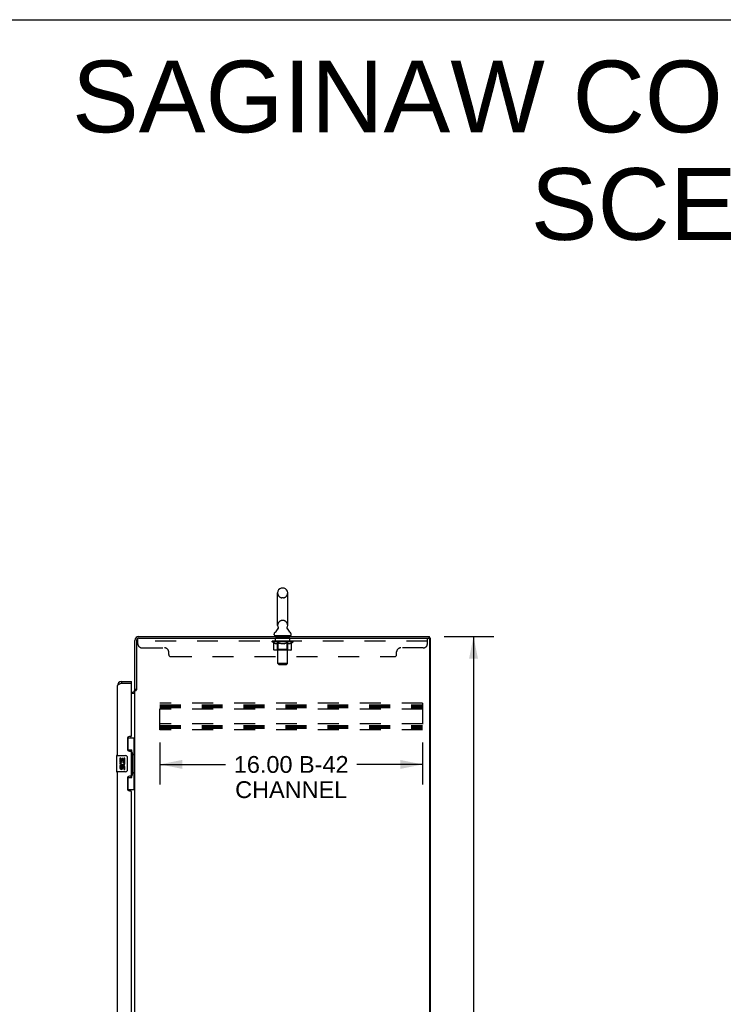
# Model space of a CAD drawing. Header units: inches. Extents: x 0 to 232, y 0 to 150.
# Tile 16 of 17: x 116 to 159, y 90 to 150. Entities that reach past the tile are written whole.
import ezdxf

# ---------------------------------------------------------------- set-up
doc = ezdxf.new("R2010")
doc.units = ezdxf.units.IN
doc.header["$LTSCALE"] = 12.75
doc.header["$MEASUREMENT"] = 0
doc.linetypes.add('HIDDEN', pattern=[0.2, 0.1, -0.1])
doc.layers.get('0').update_dxf_attribs({"linetype": 'CONTINUOUS'})
for name, color, linetype in [('02___PRT_ALL_AXES', 7, 'CONTINUOUS'), ('DEFAULT_2', 8, 'HIDDEN'), ('DIMENSIONS', 7, 'CONTINUOUS')]:
    doc.layers.add(name, color=color, linetype=linetype)
doc.styles.get("Standard").update_dxf_attribs({"font": 'arial.ttf'})
doc.dimstyles.new('DIMSTYLE_1', dxfattribs={"dimtxt": 1.022727, "dimasz": 1.363636, "dimexe": 0.09, "dimexo": 0.07, "dimgap": 0.0375, "dimtad": 0, "dimtih": 1, "dimtoh": 1, "dimzin": 4, "dimdsep": 46, "dimtxsty": 'Standard', "dimblk": '_FILLED', "dimblk1": '_FILLED', "dimblk2": '_FILLED', "dimcen": 0.09, "dimazin": 1, "dimtfac": 1, "dimtdec": 3, "dimtofl": 0, "dimtmove": 0, "dimatfit": 3, "dimldrblk": '_FILLED', "dimfxl": 1, "dimtolj": 1, "dimtzin": 4, "dimarcsym": 0})

# ---------------------------------------------------------------- blocks, each defined once
blk = doc.blocks.new('_FILLED')
at = {"color": 0, "linetype": 'ByBlock'}
blk.add_solid([(0, 0), (-1, 0.2), (-1, -0.2)], dxfattribs=at)
blk = doc.blocks.new('*D2')
at = {"layer": 'DIMENSIONS', "color": 2, "linetype": 'Continuous'}
for p, q in [((141.758, 112.457), (144.765, 112.457)), ((143.538, 112.457), (143.538, 77.48)), ((143.538, 40.457), (143.538, 75.434)), ((141.758, 40.457), (144.765, 40.457))]:
    blk.add_line(p, q, dxfattribs=at)
at = {"layer": 'DIMENSIONS', "color": 2, "linetype": 'Continuous', "xscale": 1.3636363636, "yscale": 1.3636363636, "zscale": 1.3636363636}
for p, rotation in [((143.538, 112.457), 90), ((143.538, 40.457), 270)]:
    blk.add_blockref('_FILLED', p, dxfattribs=dict(at, rotation=rotation))
at = {"layer": 'DIMENSIONS', "color": 2, "linetype": 'Continuous', "insert": (143.538, 76.968), "char_height": 1.0227, "width": 3.57384, "attachment_point": 2, "line_spacing_factor": 0.9}
blk.add_mtext('72.00', dxfattribs=at)
blk = doc.blocks.new('*D3')
at = {"layer": 'DIMENSIONS', "color": 2, "linetype": 'Continuous'}
for p, q in [((124.439, 105.995), (124.439, 103.436)), ((140.439, 105.995), (140.439, 103.436)), ((124.439, 104.664), (128.436, 104.664)), ((140.439, 104.664), (136.443, 104.664))]:
    blk.add_line(p, q, dxfattribs=at)
at = {"layer": 'DIMENSIONS', "color": 2, "linetype": 'Continuous', "xscale": 1.3636363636, "yscale": 1.3636363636, "zscale": 1.3636363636, "rotation": 180}
blk.add_blockref('_FILLED', (124.439, 104.664), dxfattribs=at)
at = {"layer": 'DIMENSIONS', "color": 2, "linetype": 'Continuous', "xscale": 1.3636363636, "yscale": 1.3636363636, "zscale": 1.3636363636}
blk.add_blockref('_FILLED', (140.439, 104.664), dxfattribs=at)
at = {"layer": 'DIMENSIONS', "color": 2, "linetype": 'Continuous', "insert": (132.439, 105.175), "char_height": 1.0227, "width": 6.9842, "attachment_point": 2, "line_spacing_factor": 0.9}
blk.add_mtext('16.00 B-42\\PCHANNEL', dxfattribs=at)

msp = doc.modelspace()

# ---------------------------------------------------------------- linework, layer by layer
at = {"color": 7, "linetype": 'Continuous'}
for p, q in [((0, 150), (231.818, 150)), ((131.612, 113.128), (131.612, 115.103)), ((131.962, 115.403), (131.875, 115.403)), ((132.224, 113.128), (132.224, 115.103)), ((131.627, 112.909), (131.625, 112.904)), ((131.395, 112.556), (131.395, 112.595)), ((131.418, 112.487), (131.418, 112.457)), ((132.418, 112.487), (131.418, 112.487)), ((132.418, 112.487), (132.418, 112.457)), ((132.441, 112.556), (132.441, 112.595)), ((140.918, 112.353), (140.804, 112.353)), ((140.866, 112.353), (140.866, 112.457)), ((140.918, 40.561), (140.918, 112.353)), ((122.107, 109.707), (122.107, 109.603)), ((122.714, 109.603), (122.714, 109.707)), ((122.714, 109.603), (122.694, 109.603)), ((123.022, 109.217), (122.918, 109.217)), ((122.478, 106.282), (122.918, 106.282)), ((122.514, 105.502), (122.514, 106.282)), ((122.879, 105.257), (122.879, 106.282)), ((122.514, 105.547), (122.741, 105.547)), ((122.741, 103.867), (122.741, 105.547)), ((121.8, 105.192), (121.8, 104.222)), ((121.815, 105.207), (122.355, 105.207)), ((122.455, 105.107), (122.455, 104.307)), ((122.778, 105.308), (122.778, 105.287)), ((122.778, 105.257), (122.778, 104.157)), ((122.901, 105.257), (122.778, 105.257)), ((122.901, 104.157), (122.901, 105.257)), ((122.355, 104.207), (121.815, 104.207)), ((122.514, 103.132), (122.514, 103.912)), ((122.514, 103.867), (122.741, 103.867)), ((122.901, 104.157), (122.778, 104.157)), ((122.778, 104.127), (122.778, 104.106)), ((122.879, 103.132), (122.879, 104.157)), ((122.478, 103.132), (122.918, 103.132))]:
    msp.add_line(p, q, dxfattribs=at)
at = {"color": 3, "linetype": 'Continuous'}
for p, q in [((122.918, 109.204), (122.918, 112.211)), ((123.022, 112.21), (123.022, 109.205)), ((123.165, 112.457), (140.866, 112.457)), ((123.165, 112.353), (140.804, 112.353)), ((140.866, 112.291), (140.866, 40.624)), ((122.107, 109.707), (122.714, 109.707)), ((121.86, 105.207), (121.86, 109.461)), ((122.107, 109.603), (122.077, 109.592)), ((122.107, 109.603), (122.694, 109.603)), ((122.714, 106.415), (122.714, 109.583)), ((122.918, 47.75), (122.918, 109.165)), ((122.918, 109.165), (122.993, 109.165)), ((122.714, 109.061), (122.776, 109.061)), ((122.714, 109.009), (122.918, 109.009)), ((122.464, 106.225), (122.464, 105.605)), ((122.654, 106.355), (122.594, 106.355)), ((122.594, 105.475), (122.654, 105.475)), ((122.714, 104), (122.714, 105.415)), ((121.86, 78.957), (121.86, 104.207)), ((122.464, 103.81), (122.464, 103.19)), ((122.654, 103.94), (122.594, 103.94)), ((122.594, 103.06), (122.654, 103.06)), ((122.714, 80.165), (122.714, 103))]:
    msp.add_line(p, q, dxfattribs=at)
at = {"color": 7, "linetype": 'Continuous'}
for points in [[(131.632, 113.021), (131.633, 113.016), (131.635, 113.012), (131.636, 113.007), (131.637, 113.002), (131.638, 112.997), (131.639, 112.992), (131.64, 112.987), (131.64, 112.982), (131.641, 112.977), (131.641, 112.972), (131.641, 112.967), (131.641, 112.962), (131.64, 112.957), (131.64, 112.952), (131.639, 112.947), (131.638, 112.942), (131.637, 112.937), (131.636, 112.932), (131.634, 112.927), (131.633, 112.923), (131.631, 112.918), (131.629, 112.913), (131.627, 112.909)], [(132.212, 112.904), (132.21, 112.909), (132.208, 112.913), (132.206, 112.918), (132.204, 112.923), (132.203, 112.927), (132.201, 112.932), (132.2, 112.937), (132.199, 112.942), (132.198, 112.947), (132.197, 112.952), (132.197, 112.957), (132.196, 112.962), (132.196, 112.967), (132.196, 112.972), (132.196, 112.977), (132.196, 112.982), (132.197, 112.987), (132.198, 112.992), (132.198, 112.997), (132.199, 113.002), (132.201, 113.007), (132.202, 113.012), (132.204, 113.016), (132.205, 113.021)], [(122.705, 105.446), (122.708, 105.45), (122.713, 105.458), (122.718, 105.466), (122.722, 105.473), (122.726, 105.48), (122.729, 105.487), (122.732, 105.493), (122.735, 105.498), (122.737, 105.503), (122.739, 105.508), (122.74, 105.512), (122.741, 105.516), (122.741, 105.52), (122.741, 105.523)], [(122.449, 105.143), (122.451, 105.138), (122.452, 105.132), (122.454, 105.126), (122.455, 105.12), (122.455, 105.113), (122.455, 105.107)], [(122.455, 104.307), (122.455, 104.301), (122.455, 104.295), (122.454, 104.288), (122.452, 104.282), (122.451, 104.277), (122.449, 104.271)], [(122.741, 103.891), (122.741, 103.894), (122.741, 103.898), (122.74, 103.902), (122.739, 103.906), (122.737, 103.911), (122.735, 103.916), (122.732, 103.922), (122.729, 103.928), (122.726, 103.934), (122.722, 103.941), (122.718, 103.948), (122.713, 103.956), (122.708, 103.965), (122.705, 103.968)]]:
    msp.add_lwpolyline(points, dxfattribs=at)
at = {"color": 3, "linetype": 'Continuous'}
for points in [[(122.02, 109.57), (122.006, 109.565), (121.992, 109.559), (121.979, 109.554), (121.967, 109.548), (121.955, 109.543), (121.943, 109.537), (121.933, 109.532), (121.922, 109.526), (121.913, 109.521), (121.904, 109.515), (121.896, 109.51), (121.889, 109.504), (121.882, 109.499), (121.876, 109.493), (121.872, 109.488), (121.868, 109.483), (121.864, 109.477), (121.862, 109.472), (121.861, 109.466), (121.86, 109.461)], [(122.077, 109.592), (122.062, 109.587), (122.048, 109.581), (122.034, 109.576), (122.02, 109.57)], [(122.993, 109.165), (122.995, 109.166), (122.997, 109.168), (122.998, 109.169), (123, 109.171), (123.001, 109.172), (123.003, 109.174), (123.004, 109.175), (123.005, 109.177), (123.006, 109.178), (123.007, 109.179), (123.007, 109.181), (123.008, 109.182), (123.009, 109.183)], [(123.009, 109.183), (123.011, 109.187), (123.012, 109.189), (123.013, 109.191), (123.014, 109.192), (123.015, 109.194), (123.016, 109.196), (123.017, 109.198), (123.018, 109.199), (123.02, 109.201), (123.021, 109.203), (123.022, 109.205)]]:
    msp.add_lwpolyline(points, dxfattribs=at)
at = {"color": 7, "linetype": 'Continuous'}
for centre, radius, start, end in [((131.918, 115.103), 0.306, 105.63034, 180), ((131.875, 115.259), 0.144, 90, 105.63034), ((131.962, 115.259), 0.144, 74.36966, 90), ((131.918, 115.103), 0.306, 0, 74.36966), ((131.539, 112.595), 0.144, 124.66265, 180), ((131.16, 113.144), 0.523, 304.66237, 336.9318), ((131.918, 113.128), 0.306, 180, 200.48713), ((132.677, 113.144), 0.523, 203.0682, 235.33763), ((131.918, 113.128), 0.306, 339.51287, 360), ((132.298, 112.595), 0.144, 0, 55.33735), ((131.464, 112.556), 0.069, 180, 270), ((132.372, 112.556), 0.069, 270, 360), ((122.107, 109.461), 0.142, 90, 131.38317), ((122.024, 109.317), 0.26, 87.37637, 90), ((121.815, 105.192), 0.015, 90, 180), ((122.355, 105.107), 0.1, 21.20502, 90), ((121.815, 104.222), 0.015, 180, 270), ((122.355, 104.307), 0.1, 270, 338.79459)]:
    msp.add_arc(centre, radius, start, end, dxfattribs=at)
at = {"color": 3, "linetype": 'Continuous'}
for centre, radius, start, end in [((123.165, 112.211), 0.246, 90, 180), ((123.165, 112.21), 0.143, 90, 180), ((140.804, 112.291), 0.0625, 0, 90), ((122.107, 109.461), 0.246, 90, 180), ((122.694, 109.583), 0.02, 0, 90), ((122.776, 109.204), 0.142, 270, 360), ((122.594, 106.225), 0.13, 90, 180), ((122.654, 106.415), 0.06, 270, 360), ((122.594, 105.605), 0.13, 180, 270), ((122.654, 105.415), 0.06, 0, 90), ((122.594, 103.81), 0.13, 90, 180), ((122.654, 104), 0.06, 270, 360), ((122.594, 103.19), 0.13, 180, 270), ((122.654, 103), 0.06, 0, 90)]:
    msp.add_arc(centre, radius, start, end, dxfattribs=at)
at = {"color": 7, "linetype": 'Continuous'}
for centre, start_param, end_param in [((122.674, 105.298), -1.51401, -0.699287), ((122.674, 105.298), -2.442306, -1.627583), ((122.674, 104.117), -1.51401, -0.699287), ((122.674, 104.117), -2.442306, -1.627583)]:
    msp.add_ellipse(centre, major_axis=(0, 0.18), ratio=0.579493, start_param=start_param, end_param=end_param, dxfattribs=at)
at = {"layer": '02___PRT_ALL_AXES', "color": 8, "linetype": 'HIDDEN'}
for p, q in [((131.481, 112.166), (131.481, 112.353)), ((132.356, 112.353), (131.481, 112.353)), ((132.356, 112.166), (131.481, 112.166)), ((132.356, 112.166), (132.356, 112.353))]:
    msp.add_line(p, q, dxfattribs=at)
at = {"layer": '02___PRT_ALL_AXES', "color": 7, "linetype": 'Continuous'}
for p, q in [((122.003, 105.053), (122.003, 104.823)), ((122.066, 105.053), (122.003, 105.053)), ((122.066, 104.885), (122.066, 105.053)), ((122.129, 105.021), (122.129, 104.885)), ((122.19, 105.021), (122.129, 105.021)), ((122.19, 104.885), (122.19, 105.021)), ((122.255, 105.053), (122.255, 104.885)), ((122.318, 105.053), (122.255, 105.053)), ((122.318, 104.823), (122.318, 105.053)), ((122.003, 104.823), (122.265, 104.823)), ((122.003, 104.592), (122.003, 104.456)), ((122.066, 104.592), (122.003, 104.592)), ((122.074, 104.787), (122.016, 104.812)), ((122.129, 104.885), (122.066, 104.885)), ((122.066, 104.456), (122.066, 104.592)), ((122.129, 104.498), (122.129, 104.456)), ((122.255, 104.885), (122.19, 104.885)), ((122.19, 104.435), (122.19, 104.504)), ((122.265, 104.823), (122.238, 104.803)), ((122.255, 104.498), (122.255, 104.361)), ((122.255, 104.361), (122.318, 104.361)), ((122.3, 104.823), (122.318, 104.823)), ((122.318, 104.361), (122.318, 104.498))]:
    msp.add_line(p, q, dxfattribs=at)
for centre, radius, start, end in [((122.161, 104.749), 0.157, 156.59665, 341.87913), ((122.098, 104.456), 0.0943, 180, 248.67039), ((122.098, 104.456), 0.0943, 248.69989, 347.43379), ((122.161, 104.749), 0.0943, 156.59665, 35.11217), ((122.098, 104.456), 0.0314, 180, 0.04847), ((122.223, 104.498), 0.0943, 0, 180), ((122.224, 104.493), 0.0362, 83.42855, 161.76278), ((122.223, 104.498), 0.0314, 0, 81.22946), ((122.161, 104.749), 0.157, 25.73705, 27.8532), ((122.164, 104.749), 0.154, 341.41988, 26.19629)]:
    msp.add_arc(centre, radius, start, end, dxfattribs=at)
at = {"layer": 'DEFAULT_2', "color": 8, "linetype": 'HIDDEN'}
for p, q in [((131.962, 114.803), (131.875, 114.803)), ((131.962, 113.428), (131.875, 113.428)), ((123.106, 112.008), (123.106, 112.353)), ((123.165, 112.353), (123.106, 112.353)), ((140.731, 112.166), (123.106, 112.166)), ((131.285, 112.125), (131.285, 112.165)), ((131.285, 112.165), (131.591, 112.165)), ((131.382, 112.058), (131.285, 112.125)), ((132.552, 112.125), (131.285, 112.125)), ((131.286, 112.165), (131.286, 112.17)), ((131.407, 112.169), (131.286, 112.17)), ((131.295, 112.165), (131.295, 112.172)), ((131.303, 112.162), (131.303, 112.165)), ((131.303, 112.162), (132.533, 112.162)), ((131.312, 112.162), (131.312, 112.165)), ((131.313, 112.162), (131.313, 112.165)), ((131.323, 112.165), (131.323, 112.172)), ((131.34, 112.162), (131.34, 112.165)), ((131.341, 112.162), (131.341, 112.165)), ((131.37, 112.165), (131.37, 112.172)), ((131.384, 112.162), (131.384, 112.165)), ((131.387, 112.162), (131.387, 112.165)), ((131.407, 112.165), (131.407, 112.169)), ((131.433, 112.165), (131.433, 112.172)), ((131.435, 112.162), (131.435, 112.165)), ((131.435, 112.162), (131.435, 112.165)), ((131.438, 112.162), (131.438, 112.165)), ((131.446, 112.162), (131.446, 112.165)), ((131.446, 112.162), (131.446, 112.165)), ((131.449, 112.162), (131.449, 112.165)), ((131.452, 112.162), (131.452, 112.166)), ((131.457, 112.162), (131.457, 112.165)), ((131.471, 112.162), (131.471, 112.165)), ((131.489, 112.162), (131.489, 112.165)), ((131.49, 112.162), (131.49, 112.168)), ((131.51, 112.162), (131.51, 112.165)), ((131.51, 112.162), (131.51, 112.165)), ((131.511, 112.165), (131.511, 112.172)), ((131.521, 112.162), (131.521, 112.165)), ((131.525, 112.162), (131.525, 112.165)), ((131.534, 112.162), (131.534, 112.165)), ((131.546, 112.162), (131.546, 112.169)), ((131.561, 112.162), (131.561, 112.165)), ((131.564, 112.162), (131.564, 112.165)), ((131.592, 112.162), (131.592, 112.165)), ((131.658, 112.165), (131.597, 112.165)), ((131.602, 112.165), (131.602, 112.172)), ((131.606, 112.487), (131.606, 112.457)), ((131.606, 111.654), (131.606, 112.122)), ((131.609, 112.162), (131.609, 112.165)), ((131.613, 112.162), (131.613, 112.165)), ((131.618, 110.806), (131.618, 112.453)), ((131.619, 112.162), (131.619, 112.171)), ((131.623, 112.162), (131.623, 112.165)), ((131.634, 112.162), (131.634, 112.165)), ((131.659, 112.162), (131.659, 112.165)), ((131.733, 112.165), (131.674, 112.165)), ((131.695, 112.162), (131.695, 112.165)), ((131.702, 112.165), (131.702, 112.172)), ((131.706, 112.162), (131.706, 112.165)), ((131.708, 112.162), (131.708, 112.171)), ((131.711, 112.162), (131.711, 112.165)), ((131.718, 112.162), (131.718, 112.166)), ((131.733, 112.162), (131.733, 112.165)), ((131.814, 112.165), (131.759, 112.165)), ((131.773, 112.162), (131.773, 112.165)), ((131.804, 112.165), (131.918, 112.172)), ((131.808, 112.165), (131.808, 112.172)), ((131.809, 112.172), (131.808, 112.172)), ((131.809, 112.165), (131.809, 112.172)), ((131.809, 112.162), (131.809, 112.165)), ((131.813, 112.162), (131.813, 112.166)), ((131.814, 112.162), (131.814, 112.165)), ((131.814, 112.162), (131.814, 112.165)), ((131.898, 112.165), (131.849, 112.165)), ((131.855, 112.162), (131.855, 112.165)), ((131.898, 112.162), (131.898, 112.165)), ((131.916, 112.166), (131.916, 112.165)), ((131.916, 112.162), (131.916, 112.166)), ((131.916, 112.162), (131.916, 112.165)), ((131.918, 112.165), (131.918, 112.172)), ((131.918, 112.172), (132.033, 112.165)), ((131.921, 112.162), (131.921, 112.166)), ((131.921, 112.166), (131.921, 112.165)), ((131.921, 112.162), (131.921, 112.165)), ((131.939, 112.162), (131.939, 112.165)), ((131.939, 112.165), (131.987, 112.165)), ((131.982, 112.162), (131.982, 112.165)), ((132.023, 112.162), (132.023, 112.165)), ((132.023, 112.162), (132.023, 112.165)), ((132.023, 112.165), (132.077, 112.165)), ((132.024, 112.162), (132.024, 112.166)), ((132.028, 112.165), (132.028, 112.172)), ((132.028, 112.165), (132.028, 112.172)), ((132.028, 112.172), (132.028, 112.172)), ((132.028, 112.162), (132.028, 112.165)), ((132.064, 112.162), (132.064, 112.165)), ((132.103, 112.162), (132.103, 112.165)), ((132.103, 112.165), (132.163, 112.165)), ((132.119, 112.162), (132.119, 112.166)), ((132.126, 112.162), (132.126, 112.165)), ((132.129, 112.162), (132.129, 112.171)), ((132.131, 112.162), (132.131, 112.165)), ((132.135, 112.165), (132.135, 112.172)), ((132.142, 112.162), (132.142, 112.165)), ((132.178, 112.162), (132.178, 112.165)), ((132.178, 112.165), (132.24, 112.165)), ((132.202, 112.162), (132.202, 112.165)), ((132.213, 112.162), (132.213, 112.165)), ((132.218, 110.806), (132.218, 112.453)), ((132.218, 112.162), (132.218, 112.171)), ((132.224, 112.162), (132.224, 112.165)), ((132.228, 112.162), (132.228, 112.165)), ((132.231, 112.487), (132.231, 112.457)), ((132.231, 111.654), (132.231, 112.122)), ((132.235, 112.165), (132.235, 112.172)), ((132.245, 112.162), (132.245, 112.165)), ((132.245, 112.165), (132.447, 112.165)), ((132.273, 112.162), (132.273, 112.165)), ((132.276, 112.162), (132.276, 112.165)), ((132.291, 112.162), (132.291, 112.169)), ((132.302, 112.162), (132.302, 112.165)), ((132.312, 112.162), (132.312, 112.165)), ((132.316, 112.162), (132.316, 112.165)), ((132.325, 112.165), (132.325, 112.172)), ((132.327, 112.162), (132.327, 112.165)), ((132.327, 112.162), (132.327, 112.165)), ((132.347, 112.162), (132.347, 112.168)), ((132.348, 112.162), (132.348, 112.165)), ((132.366, 112.162), (132.366, 112.165)), ((132.38, 112.162), (132.38, 112.165)), ((132.384, 112.162), (132.384, 112.166)), ((132.388, 112.162), (132.388, 112.165)), ((132.391, 112.162), (132.391, 112.165)), ((132.391, 112.162), (132.391, 112.165)), ((132.398, 112.162), (132.398, 112.165)), ((132.401, 112.162), (132.401, 112.165)), ((132.402, 112.162), (132.402, 112.165)), ((132.404, 112.165), (132.404, 112.172)), ((132.45, 112.162), (132.45, 112.165)), ((132.452, 112.162), (132.452, 112.165)), ((132.452, 112.056), (132.552, 112.125)), ((132.467, 112.165), (132.467, 112.172)), ((132.495, 112.162), (132.495, 112.165)), ((132.497, 112.162), (132.497, 112.165)), ((132.513, 112.165), (132.513, 112.172)), ((132.524, 112.162), (132.524, 112.165)), ((132.525, 112.162), (132.525, 112.165)), ((132.533, 112.162), (132.533, 112.165)), ((132.542, 112.165), (132.542, 112.172)), ((132.552, 112.125), (132.552, 112.172)), ((140.731, 112.008), (140.731, 112.353)), ((123.356, 111.758), (124.731, 111.758)), ((124.981, 111.353), (124.981, 111.508)), ((131.382, 111.651), (131.382, 112.058)), ((131.382, 112.058), (131.397, 112.048)), ((131.412, 112.039), (131.397, 112.048)), ((131.426, 112.031), (131.412, 112.039)), ((132.41, 111.614), (131.425, 111.614)), ((131.441, 112.024), (131.426, 112.031)), ((131.455, 112.018), (131.44, 112.024)), ((131.469, 112.014), (131.455, 112.018)), ((131.563, 112.014), (131.469, 112.014)), ((131.606, 111.654), (131.566, 111.614)), ((131.62, 112.038), (131.606, 112.031)), ((132.231, 111.654), (131.606, 111.654)), ((131.635, 112.047), (131.62, 112.038)), ((131.65, 112.057), (131.635, 112.047)), ((131.65, 111.651), (131.65, 112.057)), ((131.65, 112.057), (131.679, 112.047)), ((131.708, 112.039), (131.679, 112.047)), ((131.736, 112.031), (131.707, 112.039)), ((131.764, 112.024), (131.735, 112.031)), ((131.792, 112.018), (131.763, 112.024)), ((131.819, 112.014), (131.791, 112.018)), ((132.017, 112.014), (131.819, 112.014)), ((132.017, 112.014), (132.045, 112.018)), ((132.073, 112.024), (132.045, 112.018)), ((132.1, 112.031), (132.072, 112.024)), ((132.128, 112.038), (132.1, 112.03)), ((132.156, 112.047), (132.128, 112.038)), ((132.185, 112.056), (132.156, 112.047)), ((132.163, 111.614), (132.166, 111.614)), ((132.171, 111.616), (132.173, 111.618)), ((132.173, 111.618), (132.176, 111.621)), ((132.185, 111.651), (132.185, 112.056)), ((132.185, 112.056), (132.199, 112.047)), ((132.213, 112.038), (132.199, 112.047)), ((132.227, 112.031), (132.213, 112.038)), ((132.24, 112.024), (132.226, 112.031)), ((132.231, 111.654), (132.271, 111.614)), ((132.254, 112.018), (132.24, 112.024)), ((132.267, 112.014), (132.253, 112.019)), ((132.371, 112.014), (132.267, 112.014)), ((132.371, 112.014), (132.384, 112.018)), ((132.398, 112.024), (132.384, 112.018)), ((132.411, 112.031), (132.398, 112.024)), ((132.425, 112.038), (132.411, 112.03)), ((132.438, 112.047), (132.425, 112.038)), ((132.452, 112.056), (132.438, 112.046)), ((132.452, 111.651), (132.452, 112.056)), ((138.856, 111.353), (138.856, 111.508)), ((140.481, 111.758), (139.106, 111.758)), ((125.106, 111.228), (138.731, 111.228)), ((131.687, 110.737), (131.618, 110.806)), ((132.218, 110.806), (131.618, 110.806)), ((131.687, 110.737), (132.149, 110.737)), ((132.149, 110.737), (132.218, 110.806)), ((124.439, 106.77), (124.439, 108.395)), ((140.439, 108.395), (124.439, 108.395)), ((124.439, 108.291), (140.439, 108.291)), ((124.439, 108.201), (140.439, 108.201)), ((124.439, 108.124), (140.439, 108.124)), ((140.439, 108.02), (124.439, 108.02)), ((140.439, 108.395), (140.439, 106.77)), ((140.439, 107.145), (124.439, 107.145)), ((124.439, 107.041), (140.439, 107.041)), ((124.439, 106.951), (140.439, 106.951)), ((124.439, 106.874), (140.439, 106.874)), ((140.439, 106.77), (124.439, 106.77))]:
    msp.add_line(p, q, dxfattribs=at)
for points in [[(131.425, 111.614), (131.42, 111.614), (131.415, 111.615), (131.41, 111.616), (131.405, 111.618), (131.4, 111.621), (131.396, 111.624), (131.392, 111.627), (131.389, 111.631), (131.386, 111.636), (131.384, 111.64), (131.382, 111.646), (131.382, 111.651)], [(131.563, 112.014), (131.577, 112.018), (131.592, 112.024)], [(131.606, 112.031), (131.591, 112.024), (131.577, 112.018)], [(131.671, 111.614), (131.668, 111.614), (131.666, 111.615), (131.663, 111.616), (131.661, 111.618), (131.659, 111.621), (131.656, 111.624), (131.655, 111.627), (131.653, 111.631), (131.651, 111.636), (131.65, 111.64), (131.65, 111.646), (131.65, 111.651)], [(132.166, 111.614), (132.169, 111.615), (132.171, 111.616)], [(132.176, 111.621), (132.178, 111.624), (132.18, 111.627), (132.182, 111.631), (132.183, 111.636)], [(132.178, 111.624), (132.18, 111.627), (132.182, 111.631)], [(132.183, 111.636), (132.184, 111.64), (132.185, 111.646), (132.185, 111.651)], [(132.184, 111.64), (132.185, 111.646), (132.185, 111.651)], [(132.41, 111.614), (132.415, 111.614), (132.42, 111.615), (132.425, 111.616), (132.43, 111.618), (132.434, 111.621), (132.439, 111.624), (132.442, 111.627), (132.446, 111.631), (132.449, 111.636), (132.451, 111.64), (132.452, 111.646), (132.452, 111.651)]]:
    msp.add_lwpolyline(points, dxfattribs=at)
for centre, radius, start, end in [((131.918, 115.103), 0.306, 180, 254.36966), ((131.918, 115.103), 0.306, 285.63034, 360), ((131.875, 114.946), 0.144, 254.36966, 270), ((131.962, 114.946), 0.144, 270, 285.63034), ((131.918, 113.128), 0.306, 105.63034, 180), ((131.875, 113.284), 0.144, 90, 105.63034), ((131.962, 113.284), 0.144, 74.36966, 90), ((131.918, 113.128), 0.306, 0, 74.36966), ((131.566, 112.122), 0.0398, 0, 89.99999), ((131.584, 112.453), 0.0345, 0, 90), ((132.253, 112.453), 0.0345, 90, 180), ((132.271, 112.122), 0.0398, 90.00001, 180), ((123.356, 112.008), 0.25, 180, 270), ((124.731, 111.508), 0.25, 0, 90), ((139.106, 111.508), 0.25, 90, 180), ((140.481, 112.008), 0.25, 270, 360), ((125.106, 111.353), 0.125, 180, 270), ((138.731, 111.353), 0.125, 270, 360)]:
    msp.add_arc(centre, radius, start, end, dxfattribs=at)
for centre, major_axis, ratio, start_param, end_param in [((131.918, 112.172), (0.633, 0.007), 0.05963, 9.249616, 9.431313), ((131.918, 112.172), (0.633, 0), 0.060556, -3.083241, -2.96706), ((131.241, 112.16), (0.198, 0.002), 0.05963, 0.25549, 1.295341), ((131.918, 112.172), (0.633, 0.013), 0.05688, 2.791345, 2.965878), ((131.309, 112.16), (0.198, -0.002), 0.05963, 0.605815, 1.645666), ((131.918, 112.172), (0.633, -0.007), 0.05963, -2.96643, -2.791898), ((131.241, 112.153), (0.198, 0.004), 0.05688, 1.20151, 1.294789), ((131.309, 112.153), (0.198, 0), 0.060556, 1.551758, 1.645036), ((131.311, 112.156), (0.164, 0.002), 0.05963, 1.065228, 1.614276), ((131.265, 112.153), (0.198, 0.002), 0.05963, 1.170259, 1.376596), ((131.291, 112.156), (0.164, 0.003), 0.05688, 0.890143, 1.43919), ((131.349, 112.156), (0.164, 0), 0.060556, 1.240391, 1.789438), ((131.237, 112.16), (0.198, 0.004), 0.05688, 0.080405, 1.120256), ((131.918, 112.172), (0.633, 0.019), 0.052395, 2.616403, 2.790936), ((131.372, 112.16), (0.198, -0.004), 0.05688, 0.7809, 1.820751), ((131.918, 112.172), (0.633, -0.013), 0.05688, -2.791345, -2.616812), ((131.237, 112.153), (0.198, 0.006), 0.052395, 1.026568, 1.119847), ((131.372, 112.153), (0.198, -0.002), 0.05963, 1.72692, 1.820198), ((131.29, 112.156), (0.164, 0.005), 0.052395, 0.715201, 1.264248), ((131.404, 112.156), (0.164, -0.002), 0.05963, 1.415553, 1.9646), ((131.918, 112.172), (0.633, 0.025), 0.046319, 2.441654, 2.616187), ((131.451, 112.16), (0.198, -0.006), 0.052395, 0.955842, 1.995693), ((131.254, 112.16), (0.198, 0.006), 0.052395, -0.094537, 0.945314), ((131.918, 112.172), (0.633, -0.019), 0.052395, -2.616403, -2.44187), ((131.254, 112.153), (0.198, 0.008), 0.046319, 0.851819, 0.945098), ((131.451, 112.153), (0.198, -0.004), 0.05688, 1.902006, 1.995284), ((131.309, 112.156), (0.164, 0.006), 0.046319, 0.540452, 1.089499), ((131.476, 112.156), (0.164, -0.003), 0.05688, 1.590638, 2.139686), ((131.265, 112.16), (0.198, 0), 0.060556, 0.430652, 0.777569), ((131.918, 112.172), (0.633, 0.029), 0.038841, 2.267123, 2.441656), ((131.545, 112.16), (0.198, -0.008), 0.046319, 1.130591, 2.170442), ((131.291, 112.16), (0.198, 0.008), 0.046319, -0.269286, 0.770565), ((131.918, 112.172), (0.633, -0.025), 0.046319, -2.441654, -2.267121), ((131.291, 112.153), (0.198, 0.009), 0.038841, 0.677289, 0.770567), ((131.545, 112.153), (0.198, -0.006), 0.052395, 2.076947, 2.170226), ((131.346, 112.156), (0.164, 0.008), 0.038841, 0.365921, 0.914969), ((131.56, 112.156), (0.164, -0.005), 0.052395, 1.76558, 2.314627), ((131.918, 112.172), (0.633, 0.033), 0.030195, 2.09281, 2.267343), ((131.65, 112.16), (0.198, -0.009), 0.038841, 1.305122, 2.344973), ((131.348, 112.16), (0.198, 0.009), 0.038841, -0.443817, 0.596034), ((131.918, 112.172), (0.633, -0.029), 0.038841, -2.267123, -2.092591), ((131.348, 112.153), (0.198, 0.01), 0.030195, 0.502975, 0.596254), ((131.65, 112.153), (0.198, -0.008), 0.046319, 2.251696, 2.344975), ((131.4, 112.156), (0.164, 0.009), 0.030195, 0.191608, 0.740655), ((131.656, 112.156), (0.164, -0.006), 0.046319, 1.940329, 2.489376), ((131.421, 112.16), (0.198, 0.01), 0.030195, -0.61813, 0.421721), ((131.918, 112.172), (0.633, 0.036), 0.020645, 1.918687, 2.09322), ((131.763, 112.16), (0.198, -0.01), 0.030195, 1.479435, 2.519286), ((131.918, 112.172), (0.633, -0.033), 0.030195, -2.09281, -1.918277), ((131.421, 112.153), (0.198, 0.011), 0.020645, 0.328852, 0.422131), ((131.763, 112.153), (0.198, -0.009), 0.038841, 2.426227, 2.519505), ((131.47, 112.156), (0.164, 0.009), 0.020645, 0.017485, 0.566532), ((131.759, 112.156), (0.164, -0.008), 0.038841, 2.11486, 2.663907), ((131.51, 112.16), (0.198, 0.011), 0.020645, -0.792253, 0.247598), ((131.918, 112.172), (0.633, 0.038), 0.010478, 1.744704, 1.919237), ((131.88, 112.16), (0.198, -0.011), 0.020645, 1.653558, 2.693409), ((131.918, 112.172), (0.633, -0.036), 0.020645, -1.918687, -1.744154), ((131.51, 112.153), (0.198, 0.012), 0.010478, 0.154869, 0.248148), ((131.88, 112.153), (0.198, -0.01), 0.030195, 2.60054, 2.693819), ((131.554, 112.156), (0.164, 0.01), 0.010478, 6.126688, 6.675735), ((131.867, 112.156), (0.164, -0.009), 0.030195, 2.289173, 2.83822), ((131.611, 112.16), (0.198, 0.012), 0.010478, -0.966236, -0.000846), ((131.999, 112.16), (0.198, -0.012), 0.010478, 1.827541, 2.867392), ((131.918, 112.172), (0.633, -0.038), 0.010478, -1.744704, -1.570171), ((131.999, 112.153), (0.198, -0.011), 0.020645, 2.774664, 2.867942), ((131.977, 112.156), (0.164, -0.009), 0.020645, 2.463296, 3.012344), ((131.838, 112.16), (0.198, 0.012), 0.010478, 0.274201, 1.314052), ((131.752, 112.156), (0.164, 0.01), 0.010478, -0.000483, 0.504314), ((131.721, 112.153), (0.198, 0.012), 0.010478, 0.099668, 0.192946), ((131.918, 112.172), (0.633, 0.038), 0.010478, -1.571421, -1.396888), ((132.116, 112.153), (0.198, -0.012), 0.010478, 2.948646, 3.041925), ((132.085, 112.156), (0.164, -0.01), 0.010478, 2.637279, 3.142076), ((131.957, 112.16), (0.198, 0.011), 0.020645, 0.448184, 1.488034), ((131.86, 112.156), (0.164, 0.009), 0.020645, 0.129249, 0.678296), ((131.838, 112.153), (0.198, 0.011), 0.020645, 0.273651, 0.366929), ((131.918, 112.172), (0.633, 0.036), 0.020645, -1.397439, -1.222906), ((132.226, 112.16), (0.198, -0.012), 0.010478, -3.140747, -2.175357), ((131.918, 112.172), (0.633, -0.038), 0.010478, 1.222355, 1.396888), ((132.074, 112.16), (0.198, 0.01), 0.030195, 0.622307, 1.662158), ((131.969, 112.156), (0.164, 0.009), 0.030195, 0.303372, 0.852419), ((132.283, 112.156), (0.164, -0.01), 0.010478, 2.749043, 3.29809), ((132.327, 112.16), (0.198, -0.011), 0.020645, 2.893995, 3.933846), ((131.957, 112.153), (0.198, 0.01), 0.030195, 0.447774, 0.541052), ((132.327, 112.153), (0.198, -0.012), 0.010478, 2.893445, 2.986723), ((131.918, 112.172), (0.633, 0.033), 0.030195, -1.223315, -1.048783), ((131.918, 112.172), (0.633, -0.036), 0.020645, 1.048373, 1.222906), ((132.187, 112.16), (0.198, 0.009), 0.038841, 0.79662, 1.836471), ((132.078, 112.156), (0.164, 0.008), 0.038841, 0.477686, 1.026733), ((132.367, 112.156), (0.164, -0.009), 0.020645, 2.57506, 3.124108), ((132.416, 112.16), (0.198, -0.01), 0.030195, 2.719872, 3.759723), ((132.292, 112.16), (0.198, 0.008), 0.046319, 0.971151, 2.011002), ((132.074, 112.153), (0.198, 0.009), 0.038841, 0.622087, 0.715366), ((132.416, 112.153), (0.198, -0.011), 0.020645, 2.719462, 2.812741), ((131.918, 112.172), (0.633, 0.029), 0.038841, -1.049002, -0.874469), ((131.918, 112.172), (0.633, -0.033), 0.030195, 0.87425, 1.048783), ((132.181, 112.156), (0.164, 0.006), 0.046319, 0.652216, 1.201263), ((132.385, 112.16), (0.198, 0.006), 0.052395, 1.1459, 2.185751), ((132.437, 112.156), (0.164, -0.009), 0.030195, 2.400937, 2.949985), ((132.489, 112.16), (0.198, -0.009), 0.038841, 2.545558, 3.585409), ((132.277, 112.156), (0.164, 0.005), 0.052395, 0.826965, 1.376012), ((132.187, 112.153), (0.198, 0.008), 0.046319, 0.796618, 0.889896), ((132.489, 112.153), (0.198, -0.01), 0.030195, 2.545339, 2.638617), ((132.465, 112.16), (0.198, 0.004), 0.05688, 1.320842, 2.360692), ((131.918, 112.172), (0.633, 0.025), 0.046319, -0.874471, -0.699939), ((131.918, 112.172), (0.633, -0.029), 0.038841, 0.699936, 0.874469), ((132.545, 112.16), (0.198, -0.008), 0.046319, 2.371028, 3.410879), ((132.491, 112.156), (0.164, -0.008), 0.038841, 2.226624, 2.775671), ((132.527, 112.16), (0.198, 0.002), 0.05963, 1.495927, 2.535778), ((132.361, 112.156), (0.164, 0.003), 0.05688, 1.001907, 1.550954), ((132.583, 112.16), (0.198, -0.006), 0.052395, 2.196279, 3.23613), ((132.528, 112.156), (0.164, -0.006), 0.046319, 2.052093, 2.601141), ((132.292, 112.153), (0.198, 0.006), 0.052395, 0.971367, 1.064645), ((132.572, 112.16), (0.198, 0), 0.060556, 1.671089, 2.71094), ((132.545, 112.153), (0.198, -0.009), 0.038841, 2.371026, 2.464304), ((132.6, 112.16), (0.198, -0.004), 0.05688, 2.021337, 3.061188), ((131.918, 112.172), (0.633, 0.019), 0.052395, -0.699723, -0.52519), ((131.918, 112.172), (0.633, -0.025), 0.046319, 0.525406, 0.699939), ((132.596, 112.16), (0.198, -0.002), 0.05963, 1.846251, 2.886102), ((132.432, 112.156), (0.164, 0.002), 0.05963, 1.176993, 1.72604), ((132.547, 112.156), (0.164, -0.005), 0.052395, 1.877344, 2.426392), ((132.488, 112.156), (0.164, 0), 0.060556, 1.352155, 1.901202), ((132.546, 112.156), (0.164, -0.003), 0.05688, 1.702402, 2.25145), ((132.526, 112.156), (0.164, -0.002), 0.05963, 1.527317, 2.076364), ((132.385, 112.153), (0.198, 0.004), 0.05688, 1.146309, 1.239587), ((132.583, 112.153), (0.198, -0.008), 0.046319, 2.196495, 2.289773), ((131.918, 112.172), (0.633, 0.013), 0.05688, -0.524781, -0.350248), ((131.918, 112.172), (0.633, -0.019), 0.052395, 0.350657, 0.52519), ((132.465, 112.153), (0.198, 0.002), 0.05963, 1.321394, 1.414673), ((132.6, 112.153), (0.198, -0.006), 0.052395, 2.021746, 2.115024), ((131.918, 112.172), (0.633, 0.007), 0.05963, -0.349695, -0.175162), ((131.918, 112.172), (0.633, -0.013), 0.05688, 0.175715, 0.350248), ((132.527, 112.153), (0.198, 0), 0.060556, 1.496556, 1.589835), ((132.596, 112.153), (0.198, -0.004), 0.05688, 1.846804, 1.940083), ((132.572, 112.153), (0.198, -0.002), 0.05963, 1.671719, 1.764997), ((131.918, 112.172), (0.633, 0), 0.060556, -0.174533, 0), ((131.918, 112.172), (0.633, -0.007), 0.05963, 0.000629, 0.175162)]:
    msp.add_ellipse(centre, major_axis=major_axis, ratio=ratio, start_param=start_param, end_param=end_param, dxfattribs=at)

# ---------------------------------------------------------------- texts
at = {"layer": 'DIMENSIONS', "color": 2, "linetype": 'Continuous', "insert": (174.294, 147.509), "char_height": 4.36364, "width": 110.21021, "attachment_point": 2, "line_spacing_factor": 0.9}
msp.add_mtext('SAGINAW CONTROL & ENGINEERING\\PSCE-72EL6018FSD', dxfattribs=at)

# ---------------------------------------------------------------- dimensions: what is measured, and where the dimension line sits
at = {"layer": 'DIMENSIONS', "color": 2, "linetype": 'Continuous'}
dim = msp.add_linear_dim(base=(143.538, 112.457), p1=(141.688, 40.457), p2=(141.688, 112.457), angle=90, dimstyle='DIMSTYLE_1', dxfattribs=at)
dim.commit()
dim.dimension.update_dxf_attribs({"geometry": '*D2', "text_midpoint": (143.537, 76.451), "dimtype": 160})
dim = msp.add_linear_dim(base=(124.439, 104.664), p1=(140.439, 106.065), p2=(124.439, 106.065), angle=180, text='<> B-42\\PCHANNEL', dimstyle='DIMSTYLE_1', dxfattribs=at)
dim.commit()
dim.dimension.update_dxf_attribs({"geometry": '*D3', "text_midpoint": (132.439, 103.897), "dimtype": 160})

doc.saveas('drawing.dxf')
